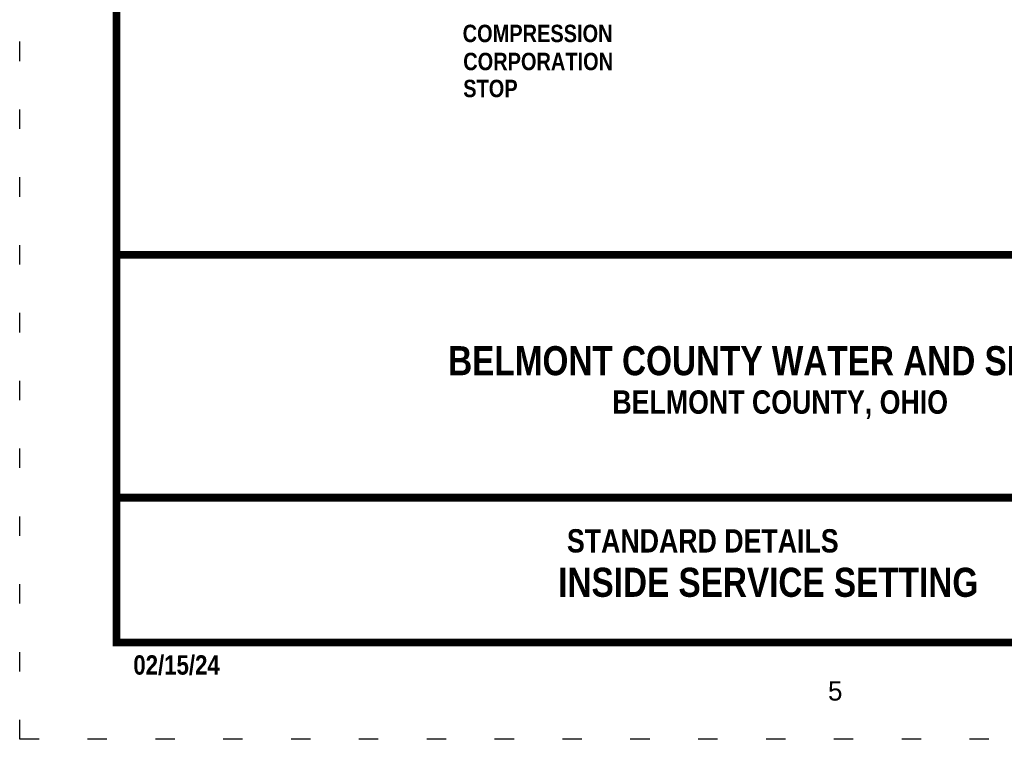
# Model space of a CAD drawing. Extents: x 0 to 8.5, y -11 to 0.
# Tile 1 of 144: x 0 to 5.1, y -11 to -7.3. Entities that reach past the tile are written whole.
import ezdxf
from ezdxf.enums import TextEntityAlignment as Align

# ---------------------------------------------------------------- set-up
doc = ezdxf.new("R2010")
doc.units = 0
doc.header["$MEASUREMENT"] = 0
doc.linetypes.add('DOT2', pattern=[0.125, 0, -0.125])
doc.layers.get('DEFPOINTS').update_dxf_attribs({"linetype": 'CONTINUOUS'})
for name, color, linetype in [('BORDER', 252, 'CONTINUOUS'), ('TEXT', 7, 'CONTINUOUS'), ('WATERLINE-NOTES', 7, 'CONTINUOUS')]:
    doc.layers.add(name, color=color, linetype=linetype)
doc.styles.add('TECHNICAL', font='techb___.ttf')

msp = doc.modelspace()

# ---------------------------------------------------------------- linework, layer by layer
at = {"layer": 'BORDER', "color": 7, "const_width": 0.04}
msp.add_lwpolyline([(0.5, -10.5), (0.5, -0.5), (8, -0.5), (8, -10.5)], close=True, dxfattribs=at)
for points in [[(0.5, -8.50001), (8, -8.50001)], [(0.5, -9.75328), (8, -9.75328)]]:
    msp.add_lwpolyline(points, dxfattribs=at)
at = {"layer": 'DEFPOINTS', "color": 7, "linetype": 'DOT2', "ltscale": 2}
msp.add_lwpolyline([(0, -11), (0, 0), (8.5, 0), (8.5, -11)], close=True, dxfattribs=at)

# ---------------------------------------------------------------- texts
at = {"layer": 'TEXT', "color": 7, "style": 'TECHNICAL'}
for s, height, p in [('COMPRESSION', 0.09, (2.28509, -7.4026)), ('CORPORATION', 0.09, (2.28804, -7.54737)), ('STOP', 0.09, (2.28804, -7.68664)), ('BELMONT COUNTY, OHIO', 0.1203954, (3.0575, -9.31991)), ('STANDARD DETAILS', 0.1203954, (2.82314, -10.03607))]:
    msp.add_text(s, height=height, dxfattribs=at).set_placement(p)
for s, p in [('BELMONT COUNTY WATER AND SEWER DISTRICT', (6.44736, -9.04633)), ('INSIDE SERVICE SETTING', (4.94497, -10.1898))]:
    msp.add_text(s, height=0.15, dxfattribs=at).set_placement(p, align=Align.MIDDLE_RIGHT)
at = {"layer": 'TEXT', "color": 7}
msp.add_text('5', height=0.1, dxfattribs=at).set_placement((4.1699, -10.80016))
at = {"layer": 'WATERLINE-NOTES', "style": 'TECHNICAL'}
msp.add_text('02/15/24', height=0.1, dxfattribs=at).set_placement((0.58625, -10.66633))

doc.saveas('drawing.dxf')
